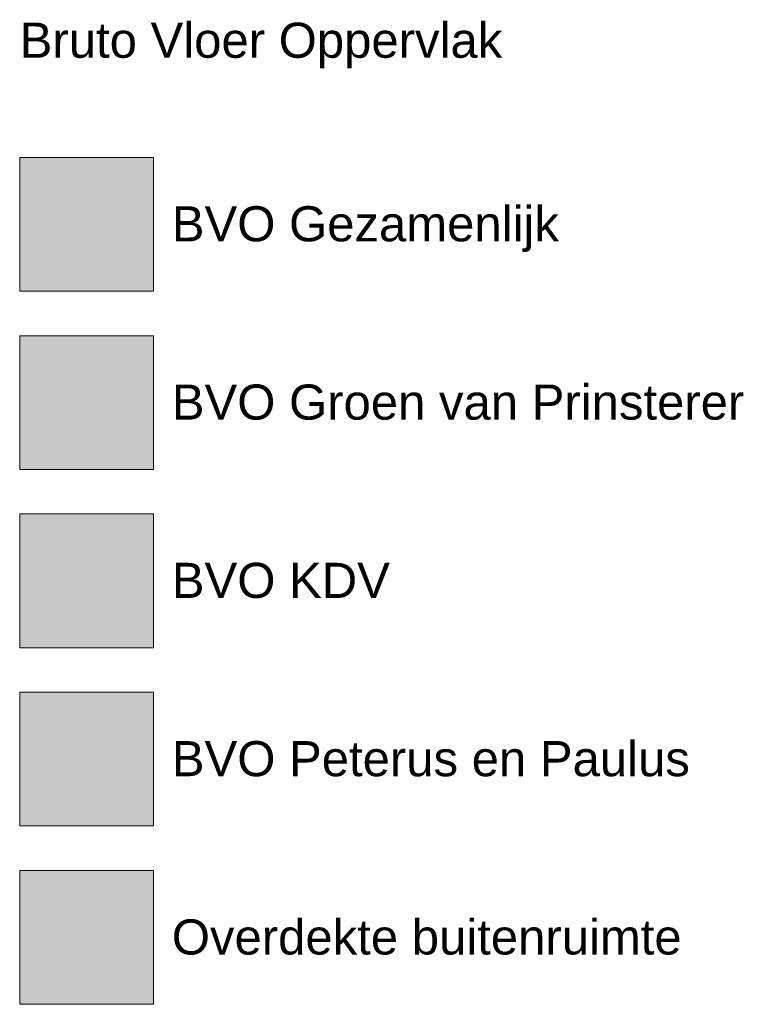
# Model space of a CAD drawing. Header units: millimetres. Extents: x 1000 to 192722, y -9201 to 41503.
# Tile 57 of 93: x 90125 to 100357, y -9201 to 4826. Entities that reach past the tile are written whole.
import ezdxf

# ---------------------------------------------------------------- set-up
doc = ezdxf.new("R2010")
doc.units = ezdxf.units.MM
doc.layers.add('G-ANNO-LEGN', color=7, linetype='Continuous', lineweight=13)
doc.styles.add('Arial_1', font='arial.ttf', dxfattribs={"height": 500})

msp = doc.modelspace()

# ---------------------------------------------------------------- hatches: boundary and pattern name
at = {"layer": 'G-ANNO-LEGN', "true_color": 0xfee2f8}
msp.add_hatch(color=7, dxfattribs=at).paths.add_polyline_path([(90125, 2864), (92030, 2864), (92030, 959), (90125, 959)])
at = {"layer": 'G-ANNO-LEGN', "true_color": 0xfaf8e6}
msp.add_hatch(color=7, dxfattribs=at).paths.add_polyline_path([(90125, 324), (92030, 324), (92030, -1581), (90125, -1581)])
at = {"layer": 'G-ANNO-LEGN', "true_color": 0xe6fafa}
msp.add_hatch(color=7, dxfattribs=at).paths.add_polyline_path([(90125, -2216), (92030, -2216), (92030, -4121), (90125, -4121)])
at = {"layer": 'G-ANNO-LEGN', "true_color": 0xe6fae6}
msp.add_hatch(color=7, dxfattribs=at).paths.add_polyline_path([(90125, -4756), (92030, -4756), (92030, -6661), (90125, -6661)])
at = {"layer": 'G-ANNO-LEGN', "true_color": 0xfaf0e6}
msp.add_hatch(color=7, dxfattribs=at).paths.add_polyline_path([(90125, -7296), (92030, -7296), (92030, -9201), (90125, -9201)])

# ---------------------------------------------------------------- linework, layer by layer
at = {"layer": 'G-ANNO-LEGN'}
for p, q in [((90125, 2864), (90125, 959)), ((92030, 2864), (90125, 2864)), ((92030, 959), (92030, 2864)), ((90125, 959), (92030, 959)), ((90125, 324), (90125, -1581)), ((92030, 324), (90125, 324)), ((92030, -1581), (92030, 324)), ((90125, -1581), (92030, -1581)), ((90125, -2216), (90125, -4121)), ((92030, -2216), (90125, -2216)), ((92030, -4121), (92030, -2216)), ((90125, -4121), (92030, -4121)), ((90125, -4756), (90125, -6661)), ((92030, -4756), (90125, -4756)), ((92030, -6661), (92030, -4756)), ((90125, -6661), (92030, -6661)), ((90125, -7296), (90125, -9201)), ((92030, -7296), (90125, -7296)), ((92030, -9201), (92030, -7296)), ((90125, -9201), (92030, -9201))]:
    msp.add_line(p, q, dxfattribs=at)

# ---------------------------------------------------------------- texts
at = {"layer": 'G-ANNO-LEGN', "char_height": 500, "attachment_point": 1, "line_spacing_factor": 0.941778, "style": 'Arial_1', "bg_fill": 3, "box_fill_scale": 1.25, "bg_fill_color": 256, "bg_fill_true_color": 13158600, "bg_fill_transparency": 0}
for s, insert, width in [('Bruto Vloer Oppervlak', (90125, 4783), 8231.14), ('BVO Gezamenlijk', (92291, 2168), 6580.62), ('BVO Groen van Prinsterer', (92291, -372), 9745.44), ('BVO KDV', (92291, -2912), 3709.63), ('BVO Peterus en Paulus', (92291, -5452), 8821.09), ('Overdekte buitenruimte', (92291, -7992), 8680.3)]:
    msp.add_mtext(s, dxfattribs=dict(at, insert=insert, width=width))

doc.saveas('drawing.dxf')
